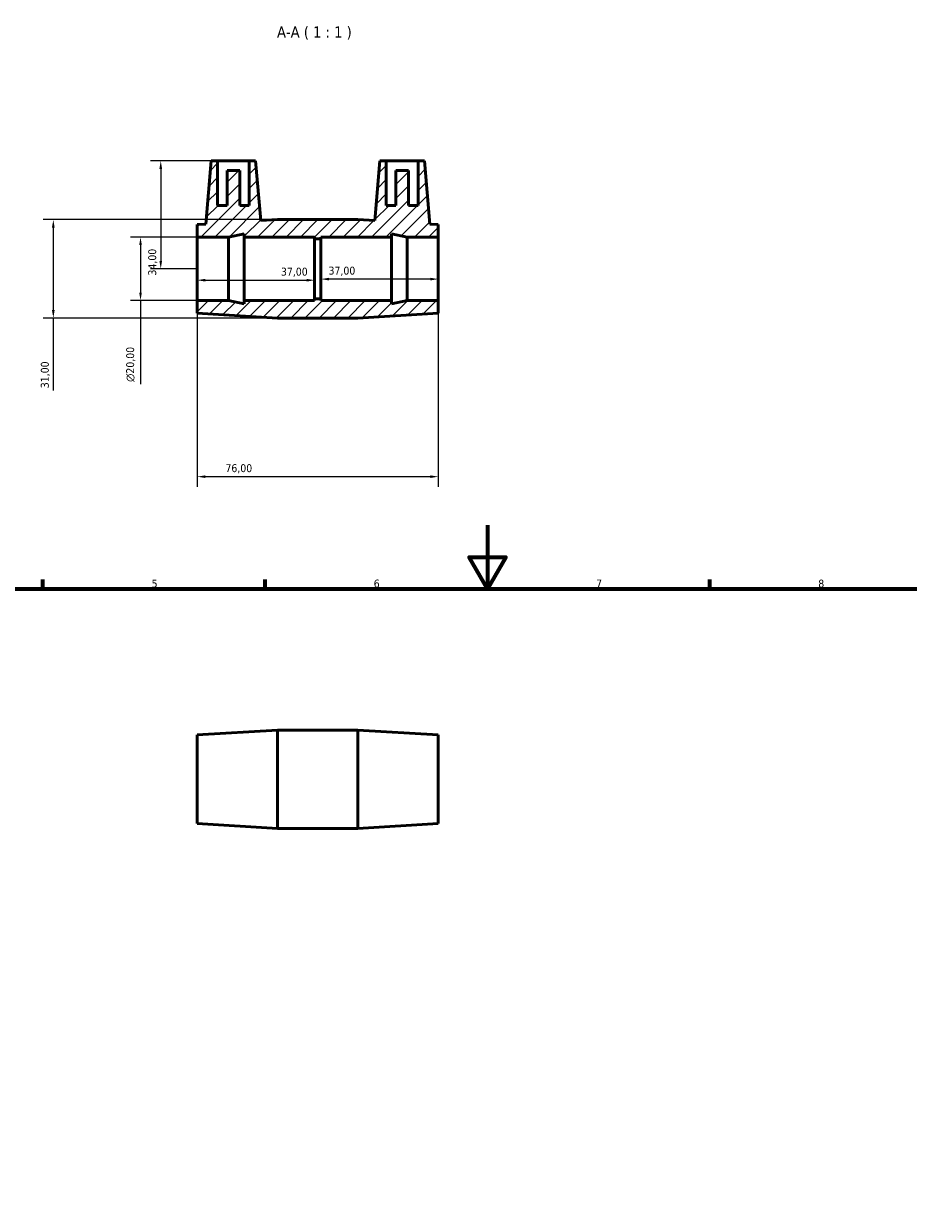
# Model space of a CAD drawing. Header units: millimetres. Extents: x 0 to 895, y 0 to 752.
# Tile 4 of 5: x 274 to 553, y 379 to 752. Entities that reach past the tile are written whole.
import ezdxf

# ---------------------------------------------------------------- set-up
doc = ezdxf.new("R2010")
doc.units = ezdxf.units.MM
for name, color, linetype, lineweight in [('Border (ISO)', 7, 'Continuous', 70), ('Dimension (ISO)', 7, 'Continuous', 25), ('Hatch (ISO)', 7, 'Continuous', 18), ('Symbol (ISO)', 7, 'Continuous', 25), ('Visible (ISO)', 7, 'Continuous', 50)]:
    doc.layers.add(name, color=color, linetype=linetype, lineweight=lineweight)
doc.styles.add('Label Text (ISO)', font='tahoma.ttf')
doc.styles.add('Note Text (ISO)', font='tahoma.ttf')
doc.dimstyles.new('Default (ISO)', dxfattribs={"dimtxt": 2.5, "dimasz": 2.5, "dimexe": 3.175, "dimexo": 0, "dimgap": 0.762, "dimtad": 1, "dimrnd": 1e-08, "dimzin": 0, "dimtxsty": 'Note Text (ISO)', "dimcen": 0.09, "dimdle": 10, "dimclrd": 256, "dimclre": 256, "dimclrt": 232, "dimazin": 0, "dimtfac": 1.40208, "dimtmove": 0, "dimatfit": 3, "dimfxl": 1, "dimtolj": 1, "dimtzin": 0, "dimlwd": -1, "dimlwe": -1, "dimarcsym": 0})

# ---------------------------------------------------------------- blocks, each defined once
blk = doc.blocks.new('Borders Default Border')
at = {"layer": 'Border (ISO)'}
for p, q in [((280.33, 574), (280.33, 576.9)), ((350.42, 574), (350.42, 576.9)), ((490.58, 574), (490.58, 576.9))]:
    blk.add_line(p, q, dxfattribs=at)
at = {"layer": 'Border (ISO)', "flags": 128}
for points in [[(420.5, 594), (420.5, 574), (414.73, 584), (426.27, 584), (420.5, 574)], [(20, 20), (20, 574), (821, 574), (821, 20), (20, 20)]]:
    blk.add_lwpolyline(points, dxfattribs=at)
at = {"layer": 'Border (ISO)', "color": 232, "true_color": 0xca0064, "char_height": 2.5, "attachment_point": 7, "style": 'Note Text (ISO)'}
for s, insert in [('5', (314.64, 574.35)), ('6', (384.66, 574.35)), ('7', (454.77, 574.4)), ('8', (524.81, 574.34))]:
    blk.add_mtext(s, dxfattribs=dict(at, insert=insert))
blk = doc.blocks.new('*D7')
at = {"layer": 'Defpoints', "color": 0, "transparency": 16777216}
for p in [(329.03, 684.83), (311.14, 664.83), (329.03, 664.83)]:
    blk.add_point(p, dxfattribs=at)
at = {"layer": 'Dimension (ISO)', "transparency": 16777216}
for p, q in [((329.03, 684.83), (307.97, 684.83)), ((311.14, 682.33), (311.14, 667.33)), ((329.03, 664.83), (307.97, 664.83)), ((311.14, 664.83), (311.14, 638.45))]:
    blk.add_line(p, q, dxfattribs=at)
for points in [[(310.73, 682.33), (311.56, 682.33), (311.14, 684.83)], [(310.73, 667.33), (311.56, 667.33), (311.14, 664.83)]]:
    blk.add_solid(points, dxfattribs=at)
at = {"layer": 'Dimension (ISO)', "color": 232, "true_color": 0xca0064, "transparency": 16777216, "insert": (306.62, 639.21), "char_height": 2.5, "attachment_point": 1, "rotation": 90, "style": 'Note Text (ISO)'}
blk.add_mtext('\\A1;\\fAIGDT|b0|i0;\\H2.5000;\\ln\\fTahoma|b0|i0;\\H2.5000;20,00', dxfattribs=at)
blk = doc.blocks.new('*D8')
at = {"layer": 'Defpoints', "color": 0, "transparency": 16777216}
for p in [(354.36, 690.33), (283.65, 659.33), (354.36, 659.33)]:
    blk.add_point(p, dxfattribs=at)
at = {"layer": 'Dimension (ISO)', "transparency": 16777216}
for p, q in [((354.36, 690.33), (280.47, 690.33)), ((283.65, 687.83), (283.65, 661.83)), ((354.36, 659.33), (280.47, 659.33)), ((283.65, 659.33), (283.65, 636.45))]:
    blk.add_line(p, q, dxfattribs=at)
for points in [[(283.23, 687.83), (284.07, 687.83), (283.65, 690.33)], [(283.23, 661.83), (284.07, 661.83), (283.65, 659.33)]]:
    blk.add_solid(points, dxfattribs=at)
at = {"layer": 'Dimension (ISO)', "color": 232, "true_color": 0xca0064, "transparency": 16777216, "insert": (279.71, 637.21), "char_height": 2.5, "attachment_point": 1, "rotation": 90, "style": 'Note Text (ISO)'}
blk.add_mtext('\\A1;31,00', dxfattribs=at)
blk = doc.blocks.new('*D9')
at = {"layer": 'Defpoints', "color": 0, "transparency": 16777216}
for p in [(329.03, 674.83), (366.03, 674.83), (366.03, 671.25)]:
    blk.add_point(p, dxfattribs=at)
at = {"layer": 'Dimension (ISO)', "transparency": 16777216}
blk.add_line((331.53, 671.25), (363.53, 671.25), dxfattribs=at)
for points in [[(331.53, 671.67), (331.53, 670.83), (329.03, 671.25)], [(363.53, 671.67), (363.53, 670.83), (366.03, 671.25)]]:
    blk.add_solid(points, dxfattribs=at)
at = {"layer": 'Dimension (ISO)', "color": 232, "true_color": 0xca0064, "transparency": 16777216, "insert": (355.41, 675.19), "char_height": 2.5, "attachment_point": 1, "style": 'Note Text (ISO)'}
blk.add_mtext('\\A1;37,00', dxfattribs=at)
blk = doc.blocks.new('*D10')
at = {"layer": 'Defpoints', "color": 0, "transparency": 16777216}
for p in [(335.43, 708.83), (317.52, 674.83), (329.03, 674.83)]:
    blk.add_point(p, dxfattribs=at)
at = {"layer": 'Dimension (ISO)', "transparency": 16777216}
for p, q in [((335.43, 708.83), (314.34, 708.83)), ((317.52, 706.33), (317.52, 677.33)), ((329.03, 674.83), (314.34, 674.83))]:
    blk.add_line(p, q, dxfattribs=at)
for points in [[(317.1, 706.33), (317.94, 706.33), (317.52, 708.83)], [(317.1, 677.33), (317.94, 677.33), (317.52, 674.83)]]:
    blk.add_solid(points, dxfattribs=at)
at = {"layer": 'Dimension (ISO)', "color": 232, "true_color": 0xca0064, "transparency": 16777216, "insert": (313.58, 672.71), "char_height": 2.5, "attachment_point": 1, "rotation": 90, "style": 'Note Text (ISO)'}
blk.add_mtext('\\A1;34,00', dxfattribs=at)
blk = doc.blocks.new('*D11')
at = {"layer": 'Defpoints', "color": 0, "transparency": 16777216}
for p in [(329.03, 664.83), (405.03, 664.83), (329.03, 609.33)]:
    blk.add_point(p, dxfattribs=at)
at = {"layer": 'Dimension (ISO)', "transparency": 16777216}
for p, q in [((329.03, 664.83), (329.03, 606.16)), ((405.03, 664.83), (405.03, 606.16)), ((402.53, 609.33), (331.53, 609.33))]:
    blk.add_line(p, q, dxfattribs=at)
for points in [[(331.53, 609.75), (331.53, 608.92), (329.03, 609.33)], [(402.53, 609.75), (402.53, 608.92), (405.03, 609.33)]]:
    blk.add_solid(points, dxfattribs=at)
at = {"layer": 'Dimension (ISO)', "color": 232, "true_color": 0xca0064, "transparency": 16777216, "insert": (337.91, 613.27), "char_height": 2.5, "attachment_point": 1, "style": 'Note Text (ISO)'}
blk.add_mtext('\\A1;76,00', dxfattribs=at)
blk = doc.blocks.new('*D12')
at = {"layer": 'Defpoints', "color": 0, "transparency": 16777216}
for p in [(368.03, 674.83), (405.03, 674.83), (368.03, 671.59)]:
    blk.add_point(p, dxfattribs=at)
at = {"layer": 'Dimension (ISO)', "transparency": 16777216}
blk.add_line((402.53, 671.59), (370.53, 671.59), dxfattribs=at)
for points in [[(370.53, 672.01), (370.53, 671.17), (368.03, 671.59)], [(402.53, 672.01), (402.53, 671.17), (405.03, 671.59)]]:
    blk.add_solid(points, dxfattribs=at)
at = {"layer": 'Dimension (ISO)', "color": 232, "true_color": 0xca0064, "transparency": 16777216, "insert": (370.41, 675.52), "char_height": 2.5, "attachment_point": 1, "style": 'Note Text (ISO)'}
blk.add_mtext('\\A1;37,00', dxfattribs=at)

msp = doc.modelspace()

# ---------------------------------------------------------------- hatches: boundary and pattern name
at = {"layer": 'Hatch (ISO)'}
h = msp.add_hatch(dxfattribs=at)
h.set_pattern_fill('ANSI31', color=256, scale=25.4, style=0)
h.set_pattern_definition([(45, (0, 0), (-2.245064, 2.245064), [])])
h.paths.add_polyline_path([(379.698, 690.334), (354.365, 690.334), (349.078, 690.011), (347.431, 708.834), (345.431, 708.834), (345.431, 694.834), (342.431, 694.834), (342.431, 705.834), (338.431, 705.834), (338.431, 694.834), (335.431, 694.834), (335.431, 708.834), (333.431, 708.834), (331.691, 688.947), (329.031, 688.784), (329.031, 684.834), (338.898, 684.834), (343.831, 685.883), (343.831, 684.834), (366.031, 684.834), (366.031, 684.334), (368.031, 684.334), (368.031, 684.834), (390.231, 684.834), (390.231, 685.883), (395.165, 684.834), (405.031, 684.834), (405.031, 688.784), (402.371, 688.947), (400.631, 708.834), (398.631, 708.834), (398.631, 694.834), (395.631, 694.834), (395.631, 705.834), (391.631, 705.834), (391.631, 694.834), (388.631, 694.834), (388.631, 708.834), (386.631, 708.834), (384.984, 690.011)])
h.paths.add_polyline_path([(354.365, 659.334), (379.698, 659.334), (405.031, 660.884), (405.031, 664.834), (395.165, 664.834), (390.231, 663.786), (390.231, 664.834), (368.031, 664.834), (368.031, 665.334), (366.031, 665.334), (366.031, 664.834), (343.831, 664.834), (343.831, 663.786), (338.898, 664.834), (329.031, 664.834), (329.031, 660.884)])

# ---------------------------------------------------------------- linework, layer by layer
at = {"layer": 'Visible (ISO)'}
for p, q in [((333.431, 708.834), (331.691, 688.947)), ((335.431, 708.834), (333.431, 708.834)), ((335.431, 694.834), (335.431, 708.834)), ((335.431, 708.834), (345.431, 708.834)), ((342.431, 705.834), (338.431, 705.834)), ((338.431, 705.834), (338.431, 694.834)), ((342.431, 694.834), (342.431, 705.834)), ((347.431, 708.834), (345.431, 708.834)), ((345.431, 708.834), (345.431, 694.834)), ((349.078, 690.011), (347.431, 708.834)), ((386.631, 708.834), (384.984, 690.011)), ((388.631, 708.834), (386.631, 708.834)), ((388.631, 694.834), (388.631, 708.834)), ((388.631, 708.834), (398.631, 708.834)), ((395.631, 705.834), (391.631, 705.834)), ((391.631, 705.834), (391.631, 694.834)), ((395.631, 694.834), (395.631, 705.834)), ((400.631, 708.834), (398.631, 708.834)), ((398.631, 708.834), (398.631, 694.834)), ((402.371, 688.947), (400.631, 708.834)), ((338.431, 694.834), (335.431, 694.834)), ((345.431, 694.834), (342.431, 694.834)), ((391.631, 694.834), (388.631, 694.834)), ((398.631, 694.834), (395.631, 694.834)), ((331.691, 688.947), (329.031, 688.784)), ((329.031, 688.784), (329.031, 684.834)), ((354.365, 690.334), (349.078, 690.011)), ((379.698, 690.334), (354.365, 690.334)), ((384.984, 690.011), (379.698, 690.334)), ((405.031, 688.784), (402.371, 688.947)), ((405.031, 684.834), (405.031, 688.784)), ((329.031, 684.834), (338.898, 684.834)), ((329.031, 664.834), (329.031, 684.834)), ((338.898, 684.834), (343.831, 685.883)), ((338.898, 664.834), (338.898, 684.834)), ((343.831, 685.883), (343.831, 684.834)), ((343.831, 684.834), (366.031, 684.834)), ((343.831, 664.834), (343.831, 684.834)), ((366.031, 684.834), (366.031, 684.334)), ((366.031, 684.334), (368.031, 684.334)), ((366.031, 665.334), (366.031, 684.334)), ((368.031, 684.334), (368.031, 684.834)), ((368.031, 684.834), (390.231, 684.834)), ((368.031, 665.334), (368.031, 684.334)), ((390.231, 684.834), (390.231, 685.883)), ((390.231, 685.883), (395.165, 684.834)), ((390.231, 664.834), (390.231, 684.834)), ((395.165, 684.834), (405.031, 684.834)), ((395.165, 664.834), (395.165, 684.834)), ((405.031, 664.834), (405.031, 684.834)), ((338.898, 664.834), (329.031, 664.834)), ((329.031, 664.834), (329.031, 660.884)), ((343.831, 663.786), (338.898, 664.834)), ((366.031, 664.834), (343.831, 664.834)), ((343.831, 664.834), (343.831, 663.786)), ((368.031, 665.334), (366.031, 665.334)), ((366.031, 665.334), (366.031, 664.834)), ((368.031, 664.834), (368.031, 665.334)), ((390.231, 664.834), (368.031, 664.834)), ((395.165, 664.834), (390.231, 663.786)), ((390.231, 663.786), (390.231, 664.834)), ((405.031, 664.834), (395.165, 664.834)), ((405.031, 660.884), (405.031, 664.834)), ((329.031, 660.884), (354.365, 659.334)), ((379.698, 659.334), (405.031, 660.884)), ((354.365, 659.334), (379.698, 659.334)), ((329.031, 527.932), (354.365, 529.482)), ((329.031, 500.032), (329.031, 527.932)), ((354.365, 498.482), (354.365, 529.482)), ((354.365, 529.482), (379.698, 529.482)), ((379.698, 498.482), (379.698, 529.482)), ((405.031, 527.932), (379.698, 529.482)), ((405.031, 500.032), (405.031, 527.932)), ((329.031, 500.032), (354.365, 498.482)), ((354.365, 498.482), (379.698, 498.482)), ((405.031, 500.032), (379.698, 498.482))]:
    msp.add_line(p, q, dxfattribs=at)

# ---------------------------------------------------------------- block references
msp.add_blockref('Borders Default Border', (0, 0))

# ---------------------------------------------------------------- texts
at = {"layer": 'Symbol (ISO)', "insert": (354.169, 747.084), "char_height": 3.5, "attachment_point": 7, "style": 'Label Text (ISO)'}
msp.add_mtext('A-A ( 1 : 1 )', dxfattribs=at)

# ---------------------------------------------------------------- dimensions: what is measured, and where the dimension line sits
at = {"layer": 'Dimension (ISO)'}
for base, p1, p2, angle, override, picture, middle in [((317.519, 674.834), (335.431, 708.834), (329.031, 674.834), 90, {"dimdec": 2, "dimtp": 0, "dimtm": 0, "dimtdec": 2, "dimtofl": 0, "dimatfit": 1}, '*D10', (317.519, 676.834)), ((283.649, 659.334), (354.365, 690.334), (354.365, 659.334), 90, {"dimdec": 2, "dimtp": 0, "dimtm": 0, "dimtdec": 2, "dimtofl": 0, "dimatfit": 2}, '*D8', (283.649, 641.334)), ((366.031, 671.25), (329.031, 674.834), (366.031, 674.834), 180, {"dimdec": 2, "dimse1": 1, "dimse2": 1, "dimtp": 0, "dimtm": 0, "dimtdec": 2, "dimtofl": 0, "dimatfit": 1}, '*D9', (359.531, 671.25)), ((368.031, 671.589), (405.031, 674.834), (368.031, 674.834), 180, {"dimdec": 2, "dimse1": 1, "dimse2": 1, "dimtp": 0, "dimtm": 0, "dimtdec": 2, "dimtofl": 0, "dimatfit": 1}, '*D12', (374.531, 671.589)), ((329.031, 609.334), (405.031, 664.834), (329.031, 664.834), 180, {"dimdec": 2, "dimtp": 0, "dimtm": 0, "dimtdec": 2, "dimtofl": 0, "dimatfit": 1}, '*D11', (342.031, 609.334))]:
    dim = msp.add_linear_dim(base=base, p1=p1, p2=p2, angle=angle, dimstyle='Default (ISO)', override=override, dxfattribs=at)
    dim.commit()
    dim.dimension.update_dxf_attribs({"geometry": picture, "text_midpoint": middle, "dimtype": 160})
dim = msp.add_linear_dim(base=(311.145, 664.834), p1=(329.031, 684.834), p2=(329.031, 664.834), angle=90, text='\\fAIGDT|b0|i0;\\H2.5000;\\ln\\fTahoma|b0|i0;\\H2.5000;<>', dimstyle='Default (ISO)', override={"dimdec": 2, "dimtp": 0, "dimtm": 0, "dimtdec": 2, "dimtofl": 0, "dimatfit": 2}, dxfattribs=at)
dim.commit()
dim.dimension.update_dxf_attribs({"geometry": '*D7', "text_midpoint": (311.145, 644.766), "dimtype": 160})

doc.saveas('drawing.dxf')
